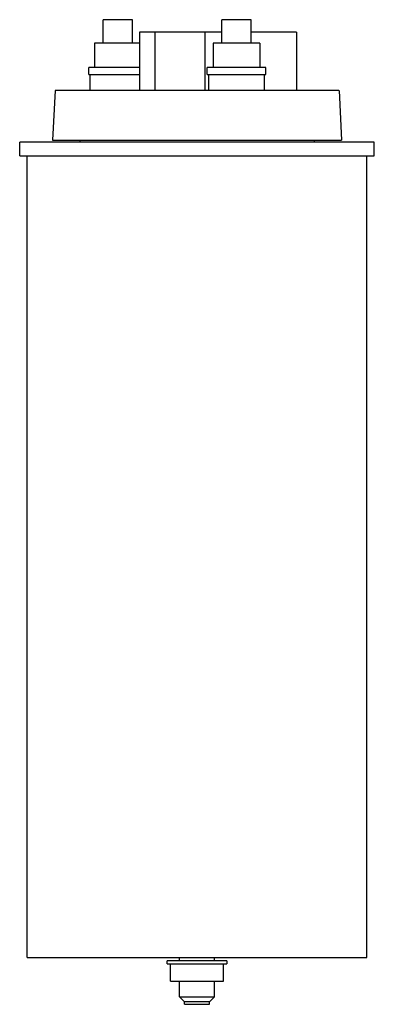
# Model space of a CAD drawing. Header units: millimetres. Extents: x 85 to 206, y 33 to 369.
import ezdxf

# ---------------------------------------------------------------- set-up
doc = ezdxf.new("R2010")
doc.units = ezdxf.units.MM
doc.header["$LTSCALE"] = 26.148422
doc.layers.get('0').update_dxf_attribs({"linetype": 'CONTINUOUS'})

msp = doc.modelspace()

# ---------------------------------------------------------------- linework, layer by layer
at = {"color": 7, "linetype": 'Continuous'}
for p, q in [((113.75, 361.47), (113.75, 369.47)), ((123.75, 369.47), (113.75, 369.47)), ((123.75, 361.47), (123.75, 369.47)), ((154.25, 361.47), (154.25, 369.47)), ((164.25, 369.47), (154.25, 369.47)), ((164.25, 361.47), (164.25, 369.47)), ((126.06, 365.22), (126.06, 345.22)), ((154.25, 365.22), (126.06, 365.22)), ((131.38, 365.22), (131.38, 345.22)), ((148.42, 365.22), (148.42, 345.22)), ((179.73, 365.22), (164.25, 365.22)), ((179.73, 365.22), (179.73, 345.22)), ((110.75, 361.47), (110.75, 353.07)), ((126.06, 361.47), (110.75, 361.47)), ((151.25, 361.47), (151.25, 353.07)), ((167.25, 361.47), (151.25, 361.47)), ((167.25, 361.47), (167.25, 353.07)), ((108.75, 350.77), (108.75, 353.07)), ((126.06, 353.07), (108.75, 353.07)), ((108.75, 350.77), (126.06, 350.77)), ((109.25, 345.22), (109.25, 350.77)), ((149.25, 350.77), (149.25, 353.07)), ((169.25, 353.07), (149.25, 353.07)), ((149.25, 350.77), (169.25, 350.77)), ((149.75, 345.22), (149.75, 350.77)), ((168.75, 345.22), (168.75, 350.77)), ((169.25, 350.77), (169.25, 353.07)), ((97.25, 345.22), (96.35, 328.22)), ((194.24, 345.22), (97.25, 345.22)), ((194.25, 345.22), (195.14, 328.22)), ((85.2, 322.86), (85.2, 327.56)), ((206.3, 327.56), (85.2, 327.56)), ((96.35, 328.22), (195.14, 328.22)), ((105.75, 328.22), (105.75, 327.56)), ((185.75, 328.22), (185.75, 327.56)), ((206.3, 322.86), (206.3, 327.56)), ((85.2, 322.86), (206.3, 322.86)), ((87.7, 48.65), (87.7, 322.86)), ((203.8, 48.65), (203.8, 322.86)), ((87.7, 48.65), (203.79, 48.65)), ((155.99, 47.55), (135.5, 47.55)), ((135.5, 46.55), (135.5, 47.55)), ((139.75, 47.55), (139.75, 48.65)), ((151.75, 47.55), (151.75, 48.65)), ((156, 46.55), (156, 47.55)), ((135.5, 46.55), (155.99, 46.55)), ((136.75, 40.55), (136.75, 46.55)), ((154.75, 40.55), (154.75, 46.55)), ((136.75, 40.55), (154.75, 40.55)), ((139.75, 35.2), (139.75, 40.55)), ((151.75, 35.2), (151.75, 40.55)), ((139.75, 35.2), (151.75, 35.2)), ((141.5, 33.45), (139.75, 35.2)), ((150, 33.45), (151.75, 35.2)), ((150, 33.45), (141.5, 33.45)), ((141.5, 32.65), (141.5, 33.45)), ((141.5, 32.65), (150, 32.65)), ((150, 32.65), (150, 33.45))]:
    msp.add_line(p, q, dxfattribs=at)

doc.saveas('drawing.dxf')
